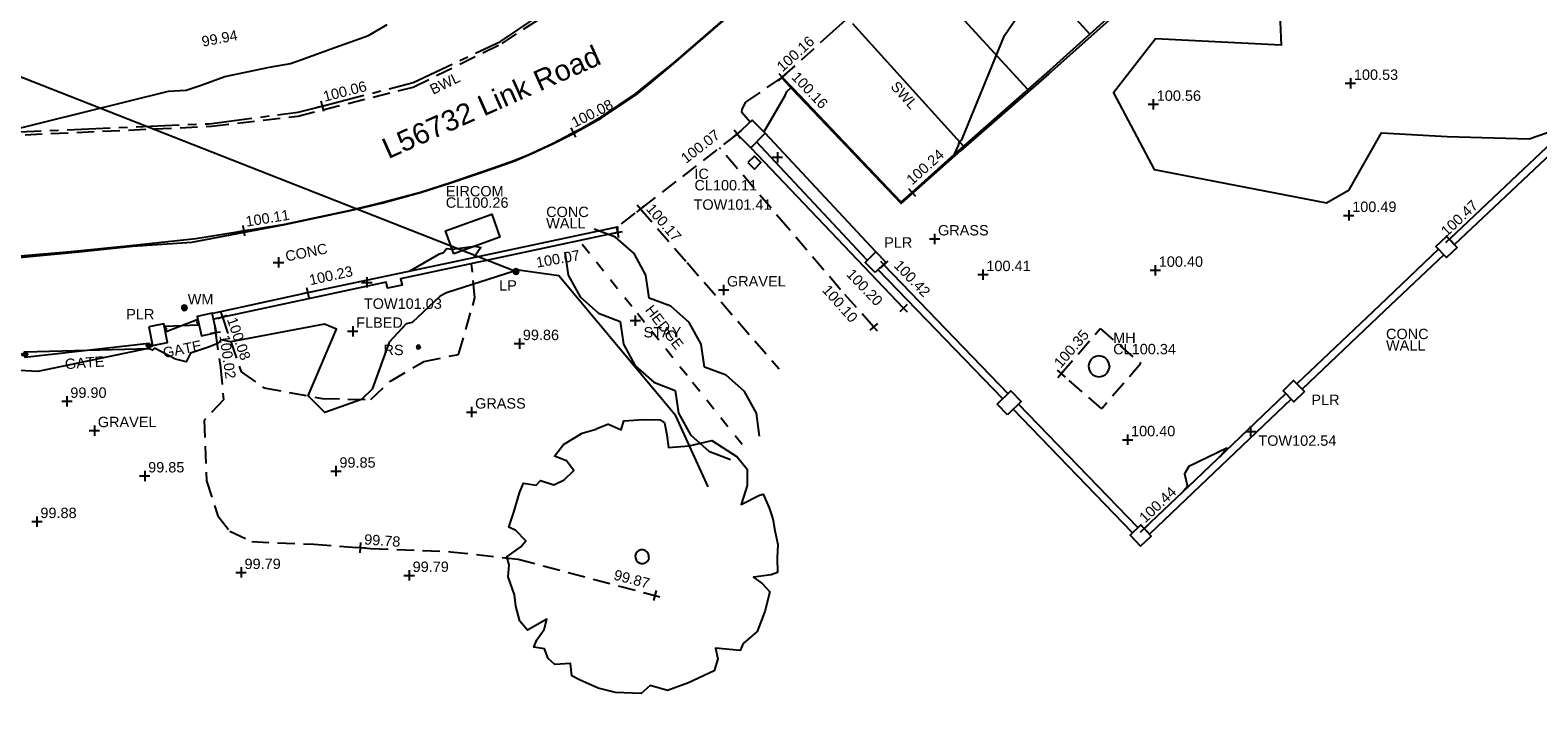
# Model space of a CAD drawing. Extents: x 635157 to 635442, y 694407 to 694910.
# Tile 14 of 104: x 635331 to 635375, y 694434 to 694454. Entities that reach past the tile are written whole.
import ezdxf

# ---------------------------------------------------------------- set-up
doc = ezdxf.new("R2010")
doc.units = 0
doc.header["$MEASUREMENT"] = 0
doc.linetypes.add('CENTER', pattern=[2, 1.25, -0.25, 0.25, -0.25])
doc.linetypes.add('DASHED', pattern=[0.75, 0.5, -0.25])
doc.layers.get('0').update_dxf_attribs({"color": 12, "linetype": 'CONTINUOUS'})
for name, color, linetype in [('CHANGE_OF_SURFACE', 7, 'DASHED'), ('CHANGE_OF_SURFACE_LVL', 7, 'CONTINUOUS'), ('CONTOURS_INDEX', 4, 'CONTINUOUS'), ('CONTOURS_MINOR', 132, 'CONTINUOUS'), ('EIRCOM_COVER', 3, 'CONTINUOUS'), ('EIRCOM_COVER_RMK', 3, 'CONTINUOUS'), ('GATE', 7, 'CONTINUOUS'), ('GATE_TXT', 7, 'CONTINUOUS'), ('HEDGE', 92, 'CONTINUOUS'), ('HEDGE_TXT', 92, 'CONTINUOUS'), ('INSPECTION_COVER', 12, 'CONTINUOUS'), ('INSPECTION_COVER_RMK', 12, 'CONTINUOUS'), ('KERB_BOTTOM', 172, 'CONTINUOUS'), ('KERB_BOTTOM_LVL', 172, 'CONTINUOUS'), ('KERB_TOP', 2, 'CONTINUOUS'), ('LAMPPOST', 6, 'CONTINUOUS'), ('LAMPPOST_TXT', 6, 'CONTINUOUS'), ('MANHOLES', 12, 'CONTINUOUS'), ('MANHOLES_RMK', 12, 'CONTINUOUS'), ('MARKINGS_DASHED_WHITE', 9, 'DASHED'), ('MARKINGS_DASHED_WHITE_TXT', 9, 'CONTINUOUS'), ('MARKINGS_WHITE_LINE', 9, 'CONTINUOUS'), ('MARKINGS_WHITE_LINE_TXT', 9, 'CONTINUOUS'), ('OVERHEAD_ELECTRIC', 1, 'OH_ELEC'), ('PILLAR', 12, 'CONTINUOUS'), ('PILLAR_RMK', 12, 'CONTINUOUS'), ('ROAD_CROWNLINE', 212, 'CENTER'), ('ROAD_CROWNLINE_LVL', 212, 'CONTINUOUS'), ('ROADSIGN', 132, 'CONTINUOUS'), ('ROADSIGN_TXT', 132, 'CONTINUOUS'), ('SPOT_HEIGHTS', 92, 'CONTINUOUS'), ('SPOT_HEIGHTS_LVL', 92, 'CONTINUOUS'), ('STAY', 132, 'CONTINUOUS'), ('STAY_TXT', 132, 'CONTINUOUS'), ('TEXT', 7, 'CONTINUOUS'), ('TEXT_RMK', 7, 'CONTINUOUS'), ('TEXT_TXT', 7, 'CONTINUOUS'), ('TOP_OF_WALL_LEVEL', 212, 'CONTINUOUS'), ('TOP_OF_WALL_LEVEL_TXT', 212, 'CONTINUOUS'), ('TREE', 92, 'CONTINUOUS'), ('WALL', 12, 'CONTINUOUS'), ('WALL_LVL', 12, 'CONTINUOUS'), ('WALL_RMK', 12, 'CONTINUOUS'), ('WATER_METER', 5, 'CONTINUOUS'), ('WATER_METER_TXT', 5, 'CONTINUOUS')]:
    doc.layers.add(name, color=color, linetype=linetype)
doc.styles.add('Arial', font='arial.ttf')
doc.linetypes.add('OH_ELEC', pattern='A,4,-0.4,["OE",Arial,S=0.36,R=0,X=0,Y=-0.18],-1.2', length=5.6)

# ---------------------------------------------------------------- blocks, each defined once
blk = doc.blocks.new('GATE')
at = {"color": 0, "linetype": 'ByBlock', "flags": 128}
for points in [[(-0.450902, 0), (-0.451904, 0.007014), (-0.455912, 0.014028), (-0.460922, 0.019038), (-0.467936, 0.023046), (-0.475952, 0.024048), (-0.482966, 0.023046), (-0.48998, 0.019038), (-0.49499, 0.014028), (-0.498998, 0.007014), (-0.5, 0), (-0.498998, -0.007014), (-0.49499, -0.014028), (-0.48998, -0.019038), (-0.482966, -0.023046), (-0.475952, -0.024048), (-0.467936, -0.023046), (-0.460922, -0.019038), (-0.455912, -0.014028), (-0.451904, -0.007014)], [(-0.475952, 0.024048), (-0.475952, 0.078156), (0.475952, -0.078156), (0.475952, -0.024048)], [(-0.475952, -0.024048), (-0.475952, -0.078156), (0.475952, 0.078156), (0.475952, 0.024048)], [(-0.450902, 0), (-0.451904, -0.007014)], [(0.5, 0), (0.498998, 0.007014), (0.49499, 0.014028), (0.48998, 0.019038), (0.482966, 0.023046), (0.475952, 0.024048), (0.467936, 0.023046), (0.460922, 0.019038), (0.455912, 0.014028), (0.451904, 0.007014), (0.450902, 0), (0.451904, -0.007014), (0.455912, -0.014028), (0.460922, -0.019038), (0.467936, -0.023046), (0.475952, -0.024048), (0.482966, -0.023046), (0.48998, -0.019038), (0.49499, -0.014028), (0.498998, -0.007014)], [(0.5, 0), (0.498998, -0.007014)]]:
    blk.add_lwpolyline(points, dxfattribs=at)
blk = doc.blocks.new('CIRCL')
at = {"color": 0, "linetype": 'ByBlock', "flags": 128}
for points in [[(0.5, 0), (0.475, 0.154), (0.404, 0.293), (0.293, 0.404), (0.154, 0.475), (0, 0.5), (-0.154, 0.475), (-0.293, 0.404), (-0.404, 0.293), (-0.475, 0.154), (-0.5, 0), (-0.475, -0.154), (-0.404, -0.293), (-0.293, -0.404), (-0.154, -0.475), (0, -0.5), (0.154, -0.475), (0.293, -0.404), (0.404, -0.293), (0.475, -0.154)], [(0.5, 0), (0.475, -0.154)]]:
    blk.add_lwpolyline(points, dxfattribs=at)
blk = doc.blocks.new('SPOT')
at = {"color": 0, "linetype": 'ByBlock', "flags": 128}
for points in [[(-0.5, 0), (0.5, 0)], [(0, 0.5), (0, -0.5)]]:
    blk.add_lwpolyline(points, dxfattribs=at)
blk = doc.blocks.new('MH_CIR2')
at = {"color": 0, "linetype": 'ByBlock', "flags": 128}
for points in [[(0.5, 0), (0.475, 0.154), (0.404, 0.293), (0.293, 0.404), (0.154, 0.475), (0, 0.5), (-0.154, 0.475), (-0.293, 0.404), (-0.404, 0.293), (-0.475, 0.154), (-0.5, 0), (-0.475, -0.154), (-0.404, -0.293), (-0.293, -0.404), (-0.154, -0.475), (0, -0.5), (0.154, -0.475), (0.293, -0.404), (0.404, -0.293), (0.475, -0.154)], [(-0.499, -0.033), (0.033, 0.499)], [(-0.496, 0.06), (-0.06, 0.496)], [(-0.488, -0.111), (0.111, 0.488)], [(-0.467, -0.18), (0.18, 0.467)], [(-0.467, 0.179), (-0.179, 0.467)], [(-0.438, -0.241), (0.241, 0.438)], [(-0.403, -0.296), (0.296, 0.403)], [(-0.362, -0.345), (0.345, 0.362)], [(-0.315, -0.388), (0.388, 0.315)], [(-0.263, -0.425), (0.425, 0.263)], [(-0.204, -0.456), (0.456, 0.204)], [(-0.138, -0.48), (0.48, 0.138)], [(-0.064, -0.496), (0.496, 0.064)], [(0.5, 0), (0.475, -0.154)], [(0.022, -0.5), (0.5, -0.022)], [(0.128, -0.483), (0.483, -0.128)], [(0.305, -0.396), (0.396, -0.305)]]:
    blk.add_lwpolyline(points, dxfattribs=at)
blk = doc.blocks.new('HEDGE_1')
at = {"color": 0, "linetype": 'ByBlock', "flags": 128}
for points in [[(0.5, 0.26977), (0.274775, 0.43994), (-0.000501, 0.5), (-0.274775, 0.43994), (-0.5, 0.26977)], [(-0.44995, -0.000501), (-0.320821, -0.000501)], [(-0.192693, -0.000501), (-0.063564, -0.000501)], [(0.063564, -0.000501), (0.191692, -0.000501)], [(0.320821, -0.000501), (0.448949, -0.000501)], [(-0.5, -0.270771), (-0.274775, -0.43994), (-0.000501, -0.5), (0.274775, -0.43994), (0.5, -0.270771)]]:
    blk.add_lwpolyline(points, dxfattribs=at)
blk = doc.blocks.new('TREE_1')
at = {"color": 0, "linetype": 'ByBlock', "flags": 128}
for points in [[(-0.189325, 0.457704), (-0.140987, 0.443605), (-0.135952, 0.477845), (-0.064451, 0.491944), (-0.006042, 0.5), (0.011078, 0.490937), (0.025176, 0.449648), (0.038268, 0.405337), (0.110775, 0.42145), (0.190332, 0.451662), (0.289023, 0.406344), (0.331319, 0.368077), (0.339376, 0.308661), (0.327291, 0.238167), (0.388721, 0.28147), (0.400806, 0.286506), (0.43001, 0.240181), (0.449144, 0.20292), (0.461229, 0.162638), (0.479355, 0.113293), (0.484391, 0.064955), (0.492447, 0.013595), (0.471299, 0.001511), (0.409869, -0.015609), (0.445116, -0.03575), (0.475327, -0.059919), (0.468278, -0.133434), (0.451158, -0.208963), (0.406848, -0.258308), (0.399799, -0.285498), (0.310171, -0.289527), (0.323263, -0.326788), (0.317221, -0.371098), (0.230614, -0.428499), (0.160121, -0.46576), (0.094663, -0.457704), (0.066465, -0.48993), (-0.026183, -0.5), (-0.089627, -0.492951), (-0.161128, -0.473817), (-0.190332, -0.462739), (-0.20141, -0.419436), (-0.257805, -0.431521), (-0.283988, -0.412387), (-0.302115, -0.380161), (-0.34139, -0.379154), (-0.33434, -0.351964), (-0.313192, -0.310675), (-0.309164, -0.272407), (-0.372608, -0.321752), (-0.404834, -0.293555), (-0.426989, -0.242195), (-0.438066, -0.201913), (-0.469285, -0.14149), (-0.472306, -0.09718), (-0.485398, -0.06999), (-0.440081, -0.026687), (-0.424975, -0.002518), (-0.466264, 0.028701), (-0.492447, 0.037764), (-0.482377, 0.093152), (-0.472306, 0.16566), (-0.463243, 0.201913), (-0.416918, 0.201913), (-0.403827, 0.22004), (-0.353474, 0.211984), (-0.319235, 0.235146), (-0.289023, 0.273414), (-0.320242, 0.304632), (-0.365559, 0.314703), (-0.339376, 0.361027), (-0.277946, 0.41138), (-0.230614, 0.433535)], [(-0.189325, 0.457704), (-0.230614, 0.433535)]]:
    blk.add_lwpolyline(points, dxfattribs=at)

msp = doc.modelspace()

# ---------------------------------------------------------------- linework, layer by layer
at = {"layer": 'CHANGE_OF_SURFACE'}
for points in [[(635353.129, 694452.787, 100.158), (635354.6, 694454.118, 100.158), (635357.122, 694456.408, 100.17), (635359.311, 694458.415, 100.179), (635362.18, 694460.937, 100.229), (635364.972, 694463.42, 100.277), (635369.328, 694467.219, 100.355), (635370.511, 694468.224, 100.378)], [(635352.198, 694451.491, 100.17), (635351.958, 694451.765, 100.148), (635351.972, 694451.863, 100.151), (635352.075, 694452.069, 100.149), (635353.129, 694452.787, 100.158)], [(635351.825, 694451.143, 100.069), (635348.355, 694448.461, 100.19)], [(635355.776, 694445.562, 100.096), (635354.818, 694446.638, 100.057), (635353.289, 694448.427, 100.063), (635351.315, 694450.749, 100.087)], [(635349.026, 694448.979, 100.167), (635350.372, 694447.422, 100.084), (635353.039, 694444.349, 100.072)], [(635336.916, 694445.84, 100.085), (635337.46, 694444.256, 99.896), (635338.117, 694443.802, 99.889), (635339.803, 694443.486, 100.035), (635341.21, 694443.459, 99.992), (635341.781, 694443.991, 99.944), (635342.746, 694444.562, 99.934), (635343.757, 694444.766, 99.828), (635344.165, 694446.18, 99.933), (635344.229, 694446.403, 99.95), (635344.132, 694447.39, 100.075)], [(635336.717, 694445.392, 100.023), (635336.862, 694444.39, 99.949), (635336.945, 694443.447, 99.923), (635336.386, 694442.858, 99.857), (635336.458, 694441.108, 99.84), (635336.788, 694440.087, 99.806), (635337.132, 694439.65, 99.797), (635337.764, 694439.344, 99.783), (635339.563, 694439.268, 99.777), (635340.906, 694439.172, 99.781), (635341.217, 694439.15, 99.782), (635343.526, 694439.054, 99.801), (635345.482, 694438.837, 99.801), (635349.44, 694437.787, 99.866)]]:
    msp.add_polyline3d(points, dxfattribs=at)
msp.add_polyline3d([(635361.205, 694444.209, 100.354), (635362.338, 694445.517, 100.374), (635363.514, 694444.498, 100.365), (635362.381, 694443.19, 100.345)], close=True, dxfattribs=at)
at = {"layer": 'CONTOURS_INDEX'}
for points in [[(635330.532, 694451.187, 100), (635335.352, 694452.381, 100), (635335.865, 694452.416, 100), (635336.301, 694452.56, 100), (635336.988, 694452.809, 100), (635338.285, 694453.085, 100), (635338.888, 694453.188, 100), (635339.216, 694453.303, 100), (635340.034, 694453.603, 100), (635341.149, 694453.996, 100), (635341.689, 694454.313, 100)], [(635350.98, 694440.928, 100), (635350.049, 694442.986, 100), (635346.662, 694447.041, 100), (635345.493, 694447.201, 100), (635345.37, 694447.174, 100), (635343.406, 694446.548, 100), (635343.224, 694446.454, 100), (635342.407, 694445.69, 100), (635342.237, 694445.652, 100), (635341.745, 694445.115, 100), (635341.255, 694443.758, 100), (635340.949, 694443.464, 100), (635339.879, 694443.086, 100), (635339.398, 694443.562, 100), (635340.216, 694445.494, 100), (635339.877, 694445.643, 100), (635337.16, 694445.128, 100), (635336.876, 694445.191, 100), (635336.783, 694445.084, 100), (635336.512, 694444.971, 100), (635335.99, 694444.799, 100), (635335.869, 694444.553, 100), (635335.554, 694444.63, 100), (635334.952, 694444.941, 100), (635334.888, 694444.89, 100), (635334.771, 694444.94, 100), (635331.572, 694444.27, 100), (635330.867, 694444.312, 100)]]:
    msp.add_polyline3d(points, dxfattribs=at)
at = {"layer": 'CONTOURS_MINOR'}
for points in [[(635367.457, 694456.427, 100.5), (635367.577, 694453.721, 100.5), (635363.937, 694453.899, 100.5), (635362.72, 694452.337, 100.5), (635363.897, 694450.12, 100.5), (635368.89, 694449.156, 100.5), (635369.543, 694449.533, 100.5), (635370.483, 694451.178, 100.5), (635372.384, 694451.075, 100.5), (635374.757, 694451.007, 100.5), (635375.795, 694451.361, 100.5)], [(635352.599, 694451.2, 100.25), (635353.216, 694452.256, 100.25), (635353.261, 694452.375, 100.25), (635353.382, 694452.48, 100.25), (635353.44, 694452.425, 100.25), (635356.575, 694449.169, 100.25), (635357.033, 694449.58, 100.25), (635358.12, 694450.563, 100.25), (635358.233, 694450.812, 100.25), (635358.261, 694450.916, 100.25), (635358.326, 694450.974, 100.25), (635359.569, 694454.002, 100.25), (635360.087, 694454.758, 100.25)], [(635342.333, 694447.179, 100.25), (635343.202, 694447.676, 100.25), (635343.323, 694447.718, 100.25), (635343.404, 694447.831, 100.25), (635343.573, 694447.807, 100.25), (635344.23, 694447.901, 100.25), (635344.399, 694447.862, 100.25), (635344.206, 694447.576, 100.25)], [(635365.801, 694441.804, 100.5), (635366.003, 694442.053, 100.5), (635364.9, 694441.519, 100.5), (635364.781, 694441.304, 100.5), (635364.863, 694440.939, 100.5), (635364.751, 694440.805, 100.5)]]:
    msp.add_polyline3d(points, dxfattribs=at)
at = {"layer": 'EIRCOM_COVER'}
msp.add_polyline3d([(635343.619, 694447.68, 100.255), (635343.379, 694448.345, 100.229), (635344.715, 694448.827, 100.218), (635344.955, 694448.162, 100.244)], close=True, dxfattribs=at)
at = {"layer": 'INSPECTION_COVER'}
msp.add_polyline3d([(635352.134, 694450.321, 100.105), (635352.321, 694450.13, 100.105), (635352.512, 694450.317, 100.126), (635352.325, 694450.508, 100.126)], close=True, dxfattribs=at)
at = {"layer": 'KERB_BOTTOM'}
for points in [[(635370.511, 694468.224, 100.378), (635370.791, 694467.883, 100.384), (635371.801, 694466.743, 100.413), (635374.619, 694463.665, 100.456), (635372.109, 694461.474, 100.423), (635371.713, 694461.12, 100.426), (635368.298, 694458.071, 100.456), (635367.514, 694458.944, 100.381), (635366.198, 694457.792, 100.364), (635364.341, 694456.117, 100.334), (635363.945, 694455.76, 100.328), (635360.879, 694452.994, 100.294), (635358.305, 694450.729, 100.252), (635356.885, 694449.454, 100.236), (635356.575, 694449.175, 100.233), (635353.453, 694452.449, 100.167), (635353.129, 694452.787, 100.158)], [(635330.71, 694447.592, 100.021), (635332.531, 694447.746, 100.042), (635334.259, 694447.917, 100.062), (635336.149, 694448.119, 100.093), (635337.532, 694448.345, 100.112), (635338.725, 694448.54, 100.128), (635340.626, 694448.942, 100.134), (635341.526, 694449.163, 100.136), (635342.651, 694449.462, 100.124), (635343.526, 694449.743, 100.117), (635344.756, 694450.162, 100.102), (635345.384, 694450.385, 100.099), (635345.788, 694450.555, 100.089), (635346.48, 694450.871, 100.077), (635347.041, 694451.172, 100.078), (635347.074, 694451.189, 100.079), (635347.364, 694451.334, 100.084), (635347.906, 694451.652, 100.087), (635348.882, 694452.305, 100.092), (635349.399, 694452.734, 100.101), (635349.99, 694453.206, 100.108), (635351.485, 694454.501, 100.102)]]:
    msp.add_polyline3d(points, dxfattribs=at)
at = {"layer": 'KERB_TOP'}
for points in [[(635370.529, 694468.244, 100.395), (635370.806, 694467.896, 100.534), (635371.816, 694466.756, 100.563), (635374.647, 694463.664, 100.606), (635372.136, 694461.424, 100.542), (635368.315, 694457.976, 100.517), (635367.523, 694458.871, 100.486), (635366.211, 694457.777, 100.514), (635363.997, 694455.699, 100.441), (635360.842, 694452.875, 100.399), (635358.294, 694450.66, 100.366), (635356.577, 694449.138, 100.349), (635353.438, 694452.42, 100.265), (635353.132, 694452.753, 100.182)], [(635330.718, 694447.542, 100.042), (635332.757, 694447.736, 100.05), (635334.315, 694447.902, 100.072), (635336.029, 694448.013, 100.108), (635338.728, 694448.525, 100.198), (635340.629, 694448.927, 100.204), (635341.53, 694449.148, 100.206), (635342.655, 694449.448, 100.194), (635343.531, 694449.729, 100.187), (635344.761, 694450.148, 100.172), (635345.389, 694450.371, 100.169), (635345.794, 694450.541, 100.159), (635346.487, 694450.858, 100.147), (635347.1, 694451.174, 100.083), (635347.364, 694451.31, 100.087), (635347.886, 694451.604, 100.084), (635348.894, 694452.283, 100.098), (635349.398, 694452.699, 100.101), (635349.994, 694453.182, 100.104), (635351.479, 694454.474, 100.108)]]:
    msp.add_polyline3d(points, dxfattribs=at)
at = {"layer": 'MARKINGS_DASHED_WHITE'}
msp.add_polyline3d([(635330.452, 694451.092, 100.005), (635336.605, 694451.368, 100.06), (635339.099, 694451.665, 100.066), (635342.443, 694452.505, 100.075), (635345.014, 694453.768, 100.075), (635348.122, 694455.814, 100.119), (635352.448, 694459.552, 100.176), (635359.463, 694465.834, 100.294), (635366.533, 694472.013, 100.452), (635375.129, 694479.501, 100.614), (635384.668, 694487.746, 100.711), (635392.972, 694494.506, 100.807)], dxfattribs=at)
at = {"layer": 'MARKINGS_WHITE_LINE'}
for points in [[(635362.036, 694454.038, 100.307), (635358.811, 694457.601, 100.179)], [(635360.242, 694452.433, 100.284), (635357.011, 694455.969, 100.164)], [(635358.374, 694450.79, 100.253), (635355.176, 694454.334, 100.164)]]:
    msp.add_polyline3d(points, dxfattribs=at)
at = {"layer": 'OVERHEAD_ELECTRIC'}
msp.add_polyline3d([(635280.846, 694451.571, 106.015), (635299.905, 694465.061, 107.373), (635345.4, 694447.173, 107.013)], dxfattribs=at)
at = {"layer": 'PILLAR'}
for points in [[(635352.631, 694451.168, 100.256), (635352.256, 694451.545, 100.185), (635351.825, 694451.143, 100.069), (635352.215, 694450.746, 100.116)], [(635372.669, 694447.862, 100.581), (635372.365, 694447.57, 100.612), (635372.058, 694447.89, 100.462), (635372.362, 694448.182, 100.431)], [(635355.82, 694447.133, 100.587), (635355.533, 694447.425, 100.587), (635355.835, 694447.736, 100.437), (635356.132, 694447.434, 100.437)], [(635336.747, 694445.398, 100.023), (635336.623, 694445.96, 100.113), (635336.189, 694445.864, 100.119), (635336.313, 694445.302, 100.029)], [(635334.789, 694445.562, 100.083), (635334.896, 694445.022, 100.006), (635335.329, 694445.108, 100.039), (635335.222, 694445.648, 100.116)], [(635359.653, 694443.017, 100.481), (635359.355, 694443.323, 100.481), (635359.752, 694443.709, 100.331), (635360.05, 694443.403, 100.331)], [(635368.251, 694443.695, 100.624), (635367.945, 694443.391, 100.618), (635367.632, 694443.706, 100.468), (635367.938, 694444.01, 100.474)], [(635363.503, 694439.211, 100.502), (635363.815, 694439.503, 100.54), (635363.512, 694439.827, 100.39), (635363.2, 694439.535, 100.352)]]:
    msp.add_polyline3d(points, close=True, dxfattribs=at)
at = {"layer": 'ROAD_CROWNLINE'}
msp.add_polyline3d([(635330.423, 694451.182, 99.999), (635336.531, 694451.444, 100.053), (635339.114, 694451.778, 100.062), (635339.806, 694451.956, 100.065), (635342.436, 694452.633, 100.075), (635344.967, 694453.824, 100.068), (635348.095, 694455.92, 100.116), (635348.641, 694456.393, 100.123), (635352.409, 694459.653, 100.175), (635356.142, 694463.004, 100.23), (635357.154, 694463.912, 100.245), (635361.739, 694467.983, 100.361), (635363.637, 694469.625, 100.398), (635366.541, 694472.136, 100.455), (635371.164, 694476.208, 100.53), (635372.484, 694477.371, 100.551), (635378.141, 694482.152, 100.675)], dxfattribs=at)
at = {"layer": 'SPOT_HEIGHTS'}
for p in [(635369.583, 694452.613, 100.533), (635363.874, 694452.006, 100.562), (635369.534, 694448.79, 100.492), (635363.932, 694447.202, 100.404), (635358.94, 694447.077, 100.411), (635345.516, 694445.079, 99.864), (635332.413, 694443.408, 99.895), (635363.129, 694442.295, 100.402), (635334.666, 694441.248, 99.846), (635340.205, 694441.386, 99.851), (635331.546, 694439.927, 99.884), (635337.457, 694438.452, 99.789), (635342.325, 694438.368, 99.794)]:
    msp.add_point(p, dxfattribs=at)
at = {"layer": 'WALL'}
for points in [[(635376.56, 694451.978, 100.511), (635374.416, 694449.959, 100.476), (635372.45, 694448.103, 100.465)], [(635376.71, 694451.819, 100.511), (635374.566, 694449.8, 100.476), (635372.6, 694447.944, 100.465)], [(635355.835, 694447.736, 100.437), (635352.631, 694451.168, 100.256)], [(635352.215, 694450.746, 100.116), (635356.642, 694446.104, 100.197)], [(635355.582, 694447.5, 100.437), (635352.382, 694450.916, 100.172)], [(635336.653, 694445.962, 100.155), (635339.386, 694446.557, 100.232), (635343.651, 694447.457, 100.258), (635348.355, 694448.461, 100.19), (635348.358, 694448.295, 100.069), (635342.078, 694446.95, 100.078), (635342.126, 694446.774, 100.078), (635341.694, 694446.686, 100.078), (635341.66, 694446.86, 100.078), (635336.661, 694445.785, 100.085)], [(635372.136, 694447.807, 100.473), (635370.421, 694446.18, 100.479), (635368.043, 694443.925, 100.45)], [(635372.286, 694447.649, 100.473), (635370.571, 694446.022, 100.479), (635368.193, 694443.767, 100.45)], [(635359.514, 694443.479, 100.434), (635355.918, 694447.207, 100.42)], [(635359.669, 694443.628, 100.363), (635356.075, 694447.358, 100.42)], [(635363.428, 694439.755, 100.396), (635359.968, 694443.323, 100.362)], [(635367.707, 694443.621, 100.452), (635365.085, 694441.121, 100.518), (635363.609, 694439.723, 100.438)], [(635367.858, 694443.463, 100.452), (635365.235, 694440.963, 100.518), (635363.76, 694439.562, 100.513)], [(635363.271, 694439.603, 100.396), (635359.815, 694443.175, 100.42)]]:
    msp.add_polyline3d(points, dxfattribs=at)

# ---------------------------------------------------------------- block references
at = {"layer": 'CHANGE_OF_SURFACE_LVL'}
for p, xscale, yscale, zscale, rotation in [((635353.129, 694452.787, 100.158), 0.3, 0.3, 0.3, 42.13963300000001), ((635351.825, 694451.143, 100.069), 0.3, 0.3, 0.3, 37.700817), ((635349.026, 694448.979, 100.167), 0.3, 0.3, 0.3, 310.845276), ((635336.916, 694445.84, 100.085), 0.3, 0.3, 0.3, 288.951996), ((635336.717, 694445.392, 100.023), 0.3, 0.3, 0.3, 278.221161), ((635355.776, 694445.562, 100.096), 0.3, 0.3, 0.3, 311.6797789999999), ((635361.205, 694444.209, 100.354), 0.3, 0.3, 0.3, 49.09118300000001), ((635340.906, 694439.172, 99.781), 0.3000000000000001, 0.3000000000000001, 0.3000000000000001, 355.919312), ((635349.44, 694437.787, 99.866), 0.3, 0.3, 0.3, 345.142487)]:
    msp.add_blockref('SPOT', p, dxfattribs=dict(at, xscale=xscale, yscale=yscale, zscale=zscale, rotation=rotation))
at = {"layer": 'GATE'}
for p, xscale, rotation in [((635335.738, 694445.6, 100.095), 0.993898, 11.726126), ((635332.998, 694444.889, 100.059), 3.806645, 4.019914)]:
    msp.add_blockref('GATE', p, dxfattribs=dict(at, xscale=xscale, rotation=rotation))
at = {"layer": 'HEDGE', "xscale": 2.559112, "yscale": 2, "zscale": 2.559112, "rotation": 308.638641}
for p in [(635348.056, 694447.059, 100.071), (635349.654, 694445.061, 100.065), (635351.252, 694443.062, 100.06)]:
    msp.add_blockref('HEDGE_1', p, dxfattribs=at)
at = {"layer": 'KERB_BOTTOM_LVL', "xscale": 0.3, "yscale": 0.3, "zscale": 0.3}
for p, rotation in [((635353.129, 694452.787, 100.158), 313.7884829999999), ((635347.074, 694451.189, 100.079), 26.63596200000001), ((635356.885, 694449.454, 100.236), 41.936218), ((635337.532, 694448.345, 100.112), 9.281886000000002)]:
    msp.add_blockref('SPOT', p, dxfattribs=dict(at, rotation=rotation))
at = {"layer": 'LAMPPOST', "xscale": 0.15, "yscale": 0.15, "zscale": 0.15}
msp.add_blockref('MH_CIR2', (635345.419, 694447.165, 99.997), dxfattribs=at)
at = {"layer": 'MANHOLES', "xscale": 0.6, "yscale": 0.6, "zscale": 0.6}
msp.add_blockref('CIRCL', (635362.301, 694444.42, 100.343), dxfattribs=at)
at = {"layer": 'ROAD_CROWNLINE_LVL', "xscale": 0.3, "yscale": 0.3, "zscale": 0.3, "rotation": 14.433252}
msp.add_blockref('SPOT', (635339.806, 694451.956, 100.065), dxfattribs=at)
at = {"layer": 'ROADSIGN', "xscale": 0.1, "yscale": 0.1, "zscale": 0.1}
msp.add_blockref('MH_CIR2', (635342.592, 694444.979, 99.949), dxfattribs=at)
at = {"layer": 'SPOT_HEIGHTS_LVL', "xscale": 0.3, "yscale": 0.3, "zscale": 0.3}
for p in [(635369.583, 694452.613, 100.533), (635363.874, 694452.006, 100.562), (635369.534, 694448.79, 100.492), (635358.94, 694447.077, 100.411), (635363.932, 694447.202, 100.404), (635345.516, 694445.079, 99.864), (635332.413, 694443.408, 99.895), (635363.129, 694442.295, 100.402), (635340.205, 694441.386, 99.851), (635334.666, 694441.248, 99.846), (635331.546, 694439.927, 99.884), (635337.457, 694438.452, 99.789), (635342.325, 694438.368, 99.794)]:
    msp.add_blockref('SPOT', p, dxfattribs=at)
at = {"layer": 'STAY', "xscale": 0.3, "yscale": 0.3, "zscale": 0.3}
msp.add_blockref('SPOT', (635348.872, 694445.746, 102.298), dxfattribs=at)
at = {"layer": 'TEXT', "xscale": 0.3, "yscale": 0.3, "zscale": 0.3}
for p in [(635357.539, 694448.109, 100.372), (635338.541, 694447.427, 100.2), (635351.428, 694446.632, 100.079), (635340.69, 694445.435, 100.575), (635344.133, 694443.097, 99.82), (635333.208, 694442.559, 99.895)]:
    msp.add_blockref('SPOT', p, dxfattribs=at)
at = {"layer": 'TOP_OF_WALL_LEVEL', "xscale": 0.3, "yscale": 0.3, "zscale": 0.3}
for p in [(635352.987, 694450.471, 101.411), (635341.099, 694446.848, 101.027), (635366.693, 694442.535, 102.539)]:
    msp.add_blockref('SPOT', p, dxfattribs=at)
at = {"layer": 'TREE', "rotation": 351.821969}
for name, xscale, yscale, zscale in [('TREE_1', 8, 8, 8), ('CIRCL', 0.4, 0.4, 0.4)]:
    msp.add_blockref(name, (635349.072, 694438.908, 99.893), dxfattribs=dict(at, xscale=xscale, yscale=yscale, zscale=zscale))
at = {"layer": 'WALL_LVL'}
for p, xscale, yscale, zscale, rotation in [((635348.358, 694448.295, 100.069), 0.3, 0.3, 0.3, 10.134263), ((635372.45, 694448.103, 100.465), 0.3, 0.3, 0.3, 43.35143999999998), ((635356.075, 694447.358, 100.42), 0.3, 0.3, 0.3, 313.931732), ((635339.386, 694446.557, 100.232), 0.3, 0.3, 0.3, 12.231413), ((635356.642, 694446.104, 100.197), 0.3, 0.3, 0.3, 313.6419369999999), ((635363.609, 694439.723, 100.438), 0.2999999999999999, 0.2999999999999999, 0.2999999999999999, 43.46101)]:
    msp.add_blockref('SPOT', p, dxfattribs=dict(at, xscale=xscale, yscale=yscale, zscale=zscale, rotation=rotation))
at = {"layer": 'WATER_METER', "xscale": 0.15, "yscale": 0.15, "zscale": 0.15}
msp.add_blockref('MH_CIR2', (635335.813, 694446.114, 100.113), dxfattribs=at)

# ---------------------------------------------------------------- texts
at = {"layer": 'CHANGE_OF_SURFACE_LVL', "style": 'Arial'}
for s, rotation, p in [('100.16', 42.1396, (635353.136, 694452.928)), ('100.07', 37.7008, (635350.341, 694450.276)), ('100.17', 310.8453, (635349.167, 694448.969)), ('100.10', 311.6798, (635354.265, 694446.613)), ('100.08', 288.952, (635337.043, 694445.778)), ('100.35', 49.0912, (635361.195, 694444.35)), ('100.02', 278.2212, (635336.83, 694445.307)), ('99.78', 355.9193, (635341.013, 694439.265)), ('99.87', 345.1425, (635348.227, 694438.252))]:
    msp.add_text(s, height=0.3, rotation=rotation, dxfattribs=at).set_placement(p)
at = {"layer": 'EIRCOM_COVER_RMK', "style": 'Arial'}
for s, p in [('EIRCOM', (635343.385, 694449.34)), ('CL100.26', (635343.385, 694449.01))]:
    msp.add_text(s, height=0.3, dxfattribs=at).set_placement(p)
at = {"layer": 'GATE_TXT', "style": 'Arial'}
for rotation, p in [(11.7261, (635335.228, 694444.657)), (4.0199, (635332.367, 694444.335))]:
    msp.add_text('GATE', height=0.3, rotation=rotation, dxfattribs=at).set_placement(p)
at = {"layer": 'HEDGE_TXT', "style": 'Arial'}
msp.add_text('HEDGE', height=0.3, rotation=307.9731, dxfattribs=at).set_placement((635349.142, 694446.046))
at = {"layer": 'INSPECTION_COVER_RMK', "style": 'Arial'}
for s, p in [('CL100.11', (635350.586, 694449.513)), ('IC', (635350.586, 694449.843))]:
    msp.add_text(s, height=0.3, dxfattribs=at).set_placement(p)
at = {"layer": 'KERB_BOTTOM_LVL', "style": 'Arial'}
for s, rotation, p in [('99.94', 10.7731, (635336.347, 694453.671)), ('100.16', 313.7885, (635353.375, 694452.773)), ('100.08', 26.636, (635347.119, 694451.323)), ('100.24', 41.9362, (635356.89, 694449.652)), ('100.11', 9.2819, (635337.615, 694448.46))]:
    msp.add_text(s, height=0.3, rotation=rotation, dxfattribs=at).set_placement(p)
at = {"layer": 'LAMPPOST_TXT', "style": 'Arial'}
msp.add_text('LP', height=0.3, dxfattribs=at).set_placement((635344.931, 694446.613))
at = {"layer": 'MANHOLES_RMK', "style": 'Arial'}
for s, p in [('CL100.34', (635362.712, 694444.769)), ('MH', (635362.712, 694445.099))]:
    msp.add_text(s, height=0.3, dxfattribs=at).set_placement(p)
at = {"layer": 'MARKINGS_DASHED_WHITE_TXT', "style": 'Arial'}
msp.add_text('BWL', height=0.3, rotation=26.1625, dxfattribs=at).set_placement((635343.018, 694452.278))
at = {"layer": 'MARKINGS_WHITE_LINE_TXT', "style": 'Arial'}
msp.add_text('SWL', height=0.3, rotation=312.0641, dxfattribs=at).set_placement((635356.246, 694452.506))
at = {"layer": 'PILLAR_RMK', "style": 'Arial'}
for p in [(635356.08, 694447.855), (635334.132, 694445.779), (635368.452, 694443.3)]:
    msp.add_text('PLR', height=0.3, dxfattribs=at).set_placement(p)
at = {"layer": 'ROAD_CROWNLINE_LVL', "style": 'Arial'}
msp.add_text('100.06', height=0.3, rotation=14.4333, dxfattribs=at).set_placement((635339.878, 694452.078))
at = {"layer": 'ROADSIGN_TXT', "style": 'Arial'}
msp.add_text('RS', height=0.3, dxfattribs=at).set_placement((635341.582, 694444.744))
at = {"layer": 'SPOT_HEIGHTS_LVL', "style": 'Arial'}
for s, p in [('100.53', (635369.683, 694452.713)), ('100.56', (635363.974, 694452.106)), ('100.49', (635369.634, 694448.89)), ('100.41', (635359.04, 694447.177)), ('100.40', (635364.032, 694447.302)), ('99.86', (635345.616, 694445.179)), ('99.90', (635332.513, 694443.508)), ('100.40', (635363.229, 694442.395)), ('99.85', (635334.766, 694441.348)), ('99.85', (635340.305, 694441.486)), ('99.88', (635331.646, 694440.027)), ('99.79', (635337.557, 694438.552)), ('99.79', (635342.425, 694438.468))]:
    msp.add_text(s, height=0.3, dxfattribs=at).set_placement(p)
at = {"layer": 'STAY_TXT', "style": 'Arial'}
msp.add_text('STAY', height=0.3, dxfattribs=at).set_placement((635349.112, 694445.256))
at = {"layer": 'TEXT_RMK', "style": 'Arial'}
msp.add_text('L56732 Link Road', height=0.6, rotation=24.0656, dxfattribs=at).set_placement((635341.718, 694450.414))
at = {"layer": 'TEXT_TXT', "style": 'Arial'}
for s, p in [('GRASS', (635357.639, 694448.209)), ('GRAVEL', (635351.528, 694446.732)), ('FLBED', (635340.79, 694445.535)), ('GRASS', (635344.233, 694443.197)), ('GRAVEL', (635333.308, 694442.659))]:
    msp.add_text(s, height=0.3, dxfattribs=at).set_placement(p)
msp.add_text('CONC', height=0.3, rotation=11.2072, dxfattribs=at).set_placement((635338.773, 694447.453))
at = {"layer": 'TOP_OF_WALL_LEVEL_TXT', "style": 'Arial'}
for s, p in [('TOW101.41', (635350.56, 694448.952)), ('TOW101.03', (635341.013, 694446.084)), ('TOW102.54', (635366.916, 694442.12))]:
    msp.add_text(s, height=0.3, dxfattribs=at).set_placement(p)
at = {"layer": 'WALL_LVL', "style": 'Arial'}
for s, rotation, p in [('100.47', 43.3514, (635372.373, 694448.163)), ('100.07', 10.1343, (635346.028, 694447.273)), ('100.23', 12.2314, (635339.465, 694446.767)), ('100.20', 313.6419, (635354.963, 694447.068)), ('100.42', 313.9317, (635356.338, 694447.321)), ('100.44', 43.461, (635363.639, 694439.867))]:
    msp.add_text(s, height=0.3, rotation=rotation, dxfattribs=at).set_placement(p)
at = {"layer": 'WALL_RMK', "style": 'Arial'}
for s, p in [('CONC', (635346.292, 694448.741)), ('WALL', (635346.292, 694448.411)), ('CONC', (635370.613, 694445.207)), ('WALL', (635370.613, 694444.877))]:
    msp.add_text(s, height=0.3, dxfattribs=at).set_placement(p)
at = {"layer": 'WATER_METER_TXT', "style": 'Arial'}
msp.add_text('WM', height=0.3, dxfattribs=at).set_placement((635335.913, 694446.214))

doc.saveas('drawing.dxf')
